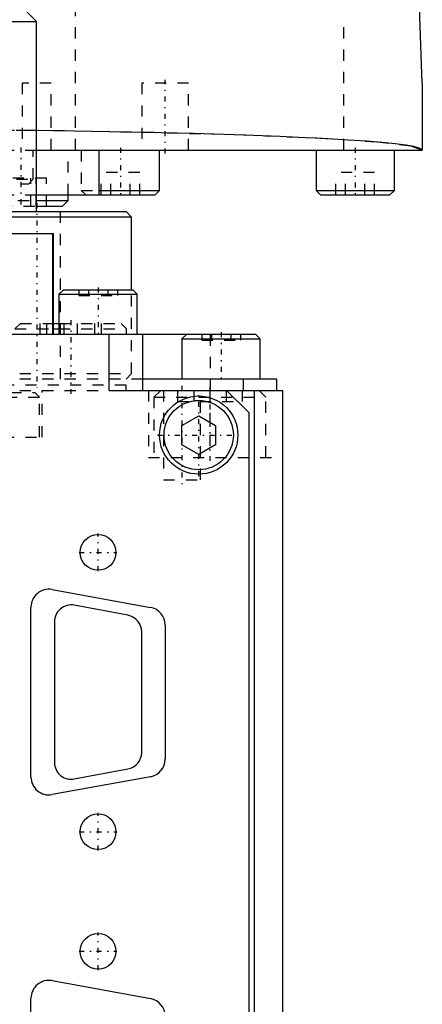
# Model space of a CAD drawing. Extents: x -54 to 54, y -3 to 514.
# Tile 3 of 4: x 18 to 54, y 81 to 169. Entities that reach past the tile are written whole.
import ezdxf

# ---------------------------------------------------------------- set-up
doc = ezdxf.new("R2010")
doc.units = 0
doc.linetypes.add('CENTER', pattern=[1.5, 0.45, -0.5, 0.05, -0.5])
doc.linetypes.add('DASHED', pattern=[2, 1, -1])
for name, color, linetype in [('AM_0', 7, 'CONTINUOUS'), ('AM_3', 7, 'DASHED'), ('AM_7', 7, 'CENTER')]:
    doc.layers.add(name, color=color, linetype=linetype)

msp = doc.modelspace()

# ---------------------------------------------------------------- linework, layer by layer
at = {"layer": 'AM_0', "color": 7, "linetype": 'CONTINUOUS'}
for p, q in [((54, 163.5), (47.896, 338.3)), ((19.5, 169), (16.5, 172)), ((-19.5, 169), (19.5, 169)), ((19.5, 152), (19.5, 169)), ((54, 163.5), (54, 157.5)), ((19.516, 157.5), (54, 157.5)), ((25.1, 153.5), (25.1, 157.5)), ((30.5, 153.9), (30.5, 157.5)), ((44.5, 157.5), (44.5, 153.9)), ((51.5, 153.9), (51.5, 157.5)), ((19.506, 153.5), (30.1, 153.5)), ((22.331, 153), (22.331, 153.5)), ((25.099, 153.9), (30.5, 153.9)), ((30.1, 153.5), (30.5, 153.9)), ((44.5, 153.9), (44.9, 153.5)), ((44.5, 153.9), (51.5, 153.9)), ((44.9, 153.5), (51.1, 153.5)), ((51.1, 153.5), (51.5, 153.9)), ((19.501, 152.5), (21.831, 152.5)), ((19.502, 153), (22.331, 153)), ((21.831, 152.5), (22.331, 153)), ((-19.5, 152), (19.5, 152)), ((19.503, 152), (27.5, 152)), ((27.5, 152), (28, 151.5)), ((28, 151.5), (16.919, 151.5)), ((28, 145), (28, 151.5)), ((21, 150), (-21, 150)), ((20.945, 141), (20.945, 150)), ((21, 141), (21, 150)), ((21.9, 145), (21.5, 144.6)), ((21.5, 144.6), (21.5, 141)), ((21.5, 144.6), (28.5, 144.6)), ((21.9, 145), (28.1, 145)), ((28.5, 144.6), (28.1, 145)), ((28.5, 141), (28.5, 144.6)), ((20.999, 142), (21.499, 142)), ((39.1, 141), (-39.1, 141)), ((20.998, 141.5), (21.499, 141.5)), ((26, 136), (26, 141)), ((29, 136), (29, 141)), ((32.9, 141), (32.5, 140.6)), ((39.5, 140.6), (39.1, 141)), ((32.5, 140.6), (32.5, 137)), ((32.5, 140.6), (39.5, 140.6)), ((39.5, 137), (39.5, 140.6)), ((41, 137), (29, 137)), ((38, 136), (38, 137)), ((41, 136), (41, 137)), ((26, 136), (41.5, 136)), ((38.5, 134), (36.5, 136)), ((39, 0.042), (39, 136)), ((41.5, 136), (41.5, 3)), ((38.5, 2), (38.5, 134)), ((32.5, 132.866), (34, 133.732)), ((34, 133.732), (35.5, 132.866)), ((32.5, 131.134), (32.5, 132.866)), ((35.5, 132.866), (35.5, 131.134)), ((34, 130.268), (32.5, 131.134)), ((35.5, 131.134), (34, 130.268)), ((20.886, 118.174), (29.686, 116.574)), ((19, 101.4), (19, 116.6)), ((27.676, 115.874), (22.876, 116.774)), ((21.1, 115.3), (21.1, 102.7)), ((31, 115), (31, 103)), ((28.9, 103.6), (28.9, 114.4)), ((29.686, 101.426), (20.886, 99.826)), ((22.876, 101.226), (27.676, 102.126)), ((20.886, 83.174), (29.686, 81.574)), ((19, 56.4), (19, 81.6))]:
    msp.add_line(p, q, dxfattribs=at)
msp.add_polyline3d([(54, 157.5, 0), (53.97, 157.563, 0), (53.73, 157.688, 0), (53.25, 157.813, 0), (52.922, 157.875, 0), (52.534, 157.936, 0), (51.584, 158.058, 0), (50.404, 158.177, 0), (49, 158.292, 0), (47.378, 158.405, 0), (45.546, 158.513, 0), (44.553, 158.566, 0), (43.51, 158.617, 0), (41.281, 158.716, 0), (38.868, 158.809, 0), (36.282, 158.897, 0), (33.535, 158.978, 0), (30.638, 159.053, 0), (29.138, 159.088, 0), (27.605, 159.121, 0), (24.449, 159.181, 0), (21.185, 159.235, 0), (19.516, 159.258, 0)], dxfattribs=at)
for centre, radius in [((34, 132), 3.5), ((34, 132), 3.1), ((25, 121.5), 1.6), ((25, 96.5), 1.6), ((25, 85.8), 1.6)]:
    msp.add_circle(centre, radius, dxfattribs=at)
for centre, radius, start, end in [((20.6, 116.6), 1.6, 79.69515, 180), ((22.6, 115.3), 1.5, 79.38034, 180), ((29.4, 115), 1.6, 0, 79.69515), ((27.4, 114.4), 1.5, 0, 79.38034), ((27.4, 103.6), 1.5, 280.61966, 0), ((22.6, 102.7), 1.5, 180, 280.61966), ((29.4, 103), 1.6, 280.30485, 0), ((20.6, 101.4), 1.6, 180, 280.30485), ((20.6, 81.6), 1.6, 79.69515, 180), ((29.4, 80), 1.6, 0, 79.69515)]:
    msp.add_arc(centre, radius, start, end, dxfattribs=at)
at = {"layer": 'AM_3', "color": 6, "linetype": 'DASHED'}
for p, q in [((22.981, 157.5), (22.981, 358.3)), ((46.981, 157.5), (46.981, 169.5)), ((18.2, 163.5), (18.2, 157.5)), ((20.8, 163.5), (18.2, 163.5)), ((20.8, 157.5), (20.8, 163.5)), ((28.9, 163.5), (28.9, 157.5)), ((33.1, 163.5), (28.9, 163.5)), ((33.1, 157.5), (33.1, 163.5)), ((19.516, 159.258), (-19.516, 159.258)), ((-19.516, 157.5), (19.516, 157.5)), ((19.204, 154.9), (19.204, 157.5)), ((22.331, 153.5), (22.331, 157.5)), ((23.5, 157.5), (23.5, 153.9)), ((25.268, 153.5), (25.268, 155.5)), ((28.732, 155.5), (25.268, 155.5)), ((26.134, 153.5), (26.134, 155.5)), ((27.866, 153.5), (27.866, 155.5)), ((28.732, 153.5), (28.732, 155.5)), ((46.268, 153.5), (46.268, 155.5)), ((49.732, 155.5), (46.268, 155.5)), ((47.134, 153.5), (47.134, 155.5)), ((48.866, 153.5), (48.866, 155.5)), ((49.732, 153.5), (49.732, 155.5)), ((13.704, 154.9), (19.204, 154.9)), ((14.104, 154.5), (18.804, 154.5)), ((20.373, 155), (15.789, 155)), ((18.804, 154.5), (19.204, 154.9)), ((18.984, 152.5), (18.984, 155)), ((19.471, 152.5), (19.471, 155)), ((20.373, 152.5), (20.373, 155)), ((-19.506, 153.5), (19.506, 153.5)), ((23.5, 153.9), (23.9, 153.5)), ((23.5, 153.9), (25.099, 153.9)), ((13.831, 153), (19.502, 153)), ((14.331, 152.5), (19.501, 152.5)), ((-19.503, 152), (19.503, 152)), ((21.637, 137), (21.637, 152)), ((23.268, 145), (23.268, 144.5)), ((24.134, 145), (24.134, 144.5)), ((25.866, 145), (25.866, 144.5)), ((26.732, 145), (26.732, 144.5)), ((28, 137.5), (28, 145)), ((23.268, 144.5), (26.732, 144.5)), ((18.058, 142), (17.558, 141.5)), ((18.058, 142), (20.999, 142)), ((19.813, 141), (19.813, 142)), ((20.413, 141), (20.413, 142)), ((21.499, 142), (27.058, 142)), ((21.958, 141), (21.958, 142)), ((23.158, 141), (23.158, 142)), ((24.704, 141), (24.704, 142)), ((25.304, 141), (25.304, 142)), ((27.558, 141.5), (27.058, 142)), ((17.558, 141.5), (20.998, 141.5)), ((21.499, 141.5), (27.558, 141.5)), ((27.558, 141), (27.558, 141.5)), ((34.268, 141), (34.268, 140.5)), ((35.058, 136), (35.058, 141)), ((35.134, 141), (35.134, 140.5)), ((36.866, 141), (36.866, 140.5)), ((37.732, 141), (37.732, 140.5)), ((34.268, 140.5), (37.732, 140.5)), ((-28, 137.5), (28, 137.5)), ((28, 137.5), (27.5, 137)), ((29, 137), (-29, 137)), ((-27.5, 136.5), (27.5, 136.5)), ((-26, 136), (36.5, 136)), ((13.15, 135.8), (19.35, 135.8)), ((19.75, 135.4), (19.35, 135.8)), ((20, 131.8), (20, 136)), ((27.5, 136), (27.5, 136.5)), ((29.5, 136), (29.5, 130)), ((30.6, 136), (30, 135.4)), ((30.85, 136), (30.85, 128)), ((32.113, 136), (32.113, 135)), ((33.557, 136), (33.557, 135)), ((34.15, 128), (34.15, 136)), ((35, 136), (35, 130)), ((36.443, 136), (36.443, 135)), ((37.887, 136), (37.887, 135)), ((40, 135.4), (39.4, 136)), ((12.75, 135.4), (19.75, 135.4)), ((19.75, 131.8), (19.75, 135.4)), ((30, 135.4), (30, 130)), ((30, 135.4), (40, 135.4)), ((32.113, 135), (37.887, 135)), ((40, 130), (40, 135.4)), ((12.5, 131.8), (20, 131.8)), ((29.5, 130), (41.5, 130)), ((30.85, 128), (34.15, 128))]:
    msp.add_line(p, q, dxfattribs=at)
msp.add_lwpolyline([(54, 157.5), (52.962, 157.868), (49.889, 158.221), (44.899, 158.547), (38.184, 158.833), (30.001, 159.067), (20.665, 159.241), (10.535, 159.348), (0, 159.385), (-10.535, 159.348), (-20.665, 159.241), (-30.001, 159.067), (-38.184, 158.833), (-44.899, 158.547), (-49.889, 158.221), (-52.962, 157.868), (-54, 157.5)], dxfattribs=at)
at = {"layer": 'AM_7', "color": 4, "linetype": 'CENTER'}
for p, q in [((19.5, 157.2), (19.5, 163.8)), ((31, 157.2), (31, 163.8)), ((18.081, 157.75), (18.081, 152.25)), ((27, 157.7), (27, 153.3)), ((48, 157.7), (48, 153.3)), ((19.537, 152.75), (19.537, 136.25)), ((25, 145.2), (25, 140.8)), ((22.558, 142.3), (22.558, 135.7)), ((36, 141.2), (36, 136.8)), ((32.5, 136.4), (32.5, 127.6)), ((35, 136.3), (35, 129.7)), ((34, 128.325), (34, 135.675)), ((30.325, 132), (37.675, 132)), ((25, 119.82), (25, 123.18)), ((23.32, 121.5), (26.68, 121.5)), ((25, 94.82), (25, 98.18)), ((23.32, 96.5), (26.68, 96.5)), ((25, 84.12), (25, 87.48)), ((23.32, 85.8), (26.68, 85.8))]:
    msp.add_line(p, q, dxfattribs=at)

doc.saveas('drawing.dxf')
